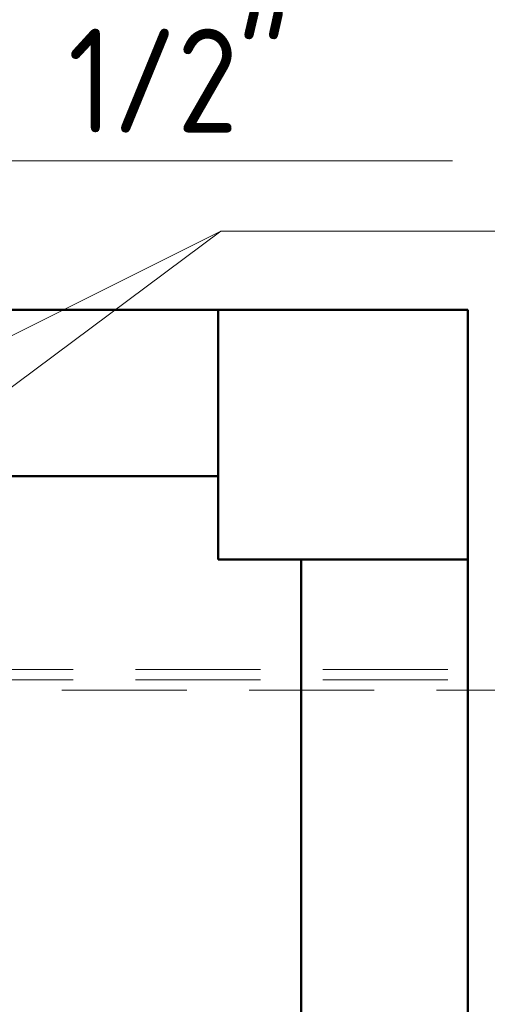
# Model space of a CAD drawing. Header units: millimetres. Extents: x -121 to 87583, y 4737 to 43333.
# Tile 84 of 86: x 49698 to 50260, y 41941 to 43124. Entities that reach past the tile are written whole.
import ezdxf

# ---------------------------------------------------------------- set-up
doc = ezdxf.new("R2010")
doc.units = ezdxf.units.MM
doc.linetypes.add('ADSK_Штриховая_ш3 п1_5', pattern=[225, 150, -75])
for name, color, linetype, lineweight in [('A-COLS-____-MCUT', 52, 'Continuous', 50), ('A-COLS-____-OTLN', 52, 'Continuous', 20), ('A-DETL-____-MBND', 5, 'ADSK_Штриховая_ш3 п1_5', 20), ('A-WALL-____-MCUT', 113, 'Continuous', 50), ('A-WALL-____-OTLN', 113, 'Continuous', 20), ('P-PIPE-____-IDEN', 2, 'Continuous', 20)]:
    doc.layers.add(name, color=color, linetype=linetype, lineweight=lineweight)
doc.styles.add('GOST Common_1', font='GOST_Common.ttf', dxfattribs={"width": 0.9, "height": 125})

# ---------------------------------------------------------------- blocks, each defined once
blk = doc.blocks.new('Прямая форма - 83 new-608743-В_Этаж 01_Водопровод')
at = {"layer": 'A-WALL-____-MCUT', "color": 253}
for p, q in [((8700, 0), (5700, 0)), ((8700, -200), (8700, 0)), ((5700, -200), (8700, -200))]:
    blk.add_line(p, q, dxfattribs=at)
blk = doc.blocks.new('Прямая форма - SW - 005-608744-В_Этаж 01_Водопровод')
blk.add_blockref('Прямая форма - 83 new-608743-В_Этаж 01_Водопровод', (0, 0))
blk = doc.blocks.new('Прямая форма - 83 new-608927-В_Этаж 01_Водопровод')
at = {"layer": 'A-COLS-____-MCUT', "color": 253}
for p, q in [((150, 150), (-150, 150)), ((-150, 150), (-150, -150)), ((150, -150), (150, 150)), ((-150, -150), (150, -150))]:
    blk.add_line(p, q, dxfattribs=at)
blk = doc.blocks.new('Прямая форма - CRE - 002-608928-В_Этаж 01_Водопровод')
blk.add_blockref('Прямая форма - 83 new-608927-В_Этаж 01_Водопровод', (0, 0))
blk = doc.blocks.new('Прямая форма - 83 new-608943-В_Этаж 01_Водопровод')
at = {"layer": 'A-WALL-____-MCUT', "color": 253}
for p, q in [((3800, 0), (0, 0)), ((0, 0), (0, -200)), ((0, -200), (3800, -200))]:
    blk.add_line(p, q, dxfattribs=at)
blk = doc.blocks.new('Прямая форма - SW - 006-608944-В_Этаж 01_Водопровод')
blk.add_blockref('Прямая форма - 83 new-608943-В_Этаж 01_Водопровод', (0, 0))
blk = doc.blocks.new('83 new_ifc_RVT-1-В_Этаж 01_Водопровод')
at = {"layer": 'A-COLS-____-OTLN', "color": 9, "lineweight": 20}
blk.add_blockref('Прямая форма - CRE - 002-608928-В_Этаж 01_Водопровод', (30060.3, 42625.8), dxfattribs=at)
at = {"layer": 'A-WALL-____-OTLN', "color": 9, "lineweight": 20}
blk.add_blockref('Прямая форма - SW - 005-608744-В_Этаж 01_Водопровод', (21210.3, 42775.8), dxfattribs=at)
at = {"layer": 'A-WALL-____-OTLN', "color": 9, "lineweight": 20, "rotation": 270}
blk.add_blockref('Прямая форма - SW - 006-608944-В_Этаж 01_Водопровод', (30210.3, 42475.8), dxfattribs=at)
blk = doc.blocks.new('ADSK_M_Арматура трубопроводов - ADSK_Наименование_Диаметр условный_30-1610245-В_Этаж 01_Водопровод')
at = {"layer": 'P-PIPE-____-IDEN'}
blk.add_line((-15, 0), (15, 0), dxfattribs=at)

msp = doc.modelspace()

# ---------------------------------------------------------------- linework, layer by layer
at = {"layer": 'A-DETL-____-MBND', "color": 150}
for p, q in [((50887.3, 42343.4), (49523.9, 42343.4)), ((50887.3, 42330.9), (49523.9, 42330.9)), ((49523.9, 42318.4), (50887.3, 42318.4))]:
    msp.add_line(p, q, dxfattribs=at)
at = {"layer": 'P-PIPE-____-IDEN'}
for p, q in [((49296.4, 42548.9), (49939.9, 42870.3)), ((49449.6, 42504.9), (49939.9, 42870.3)), ((49939.9, 42870.3), (50295.9, 42870.3)), ((49939.9, 42870.3), (50295.9, 42870.3))]:
    msp.add_line(p, q, dxfattribs=at)

# ---------------------------------------------------------------- block references
at = {"lineweight": 9}
msp.add_blockref('83 new_ifc_RVT-1-В_Этаж 01_Водопровод', (20026.1, 0), dxfattribs=at)
at = {"layer": 'P-PIPE-____-IDEN', "xscale": 49.99999999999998, "yscale": 49.99999999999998, "zscale": 49.99999999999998}
msp.add_blockref('ADSK_M_Арматура трубопроводов - ADSK_Наименование_Диаметр условный_30-1610245-В_Этаж 01_Водопровод', (49467.9, 42954.7), dxfattribs=at)

# ---------------------------------------------------------------- texts
at = {"layer": 'P-PIPE-____-IDEN', "lineweight": 9, "insert": (48904.6, 43113.6), "char_height": 125, "width": 1352.848, "attachment_point": 1, "style": 'GOST Common_1'}
msp.add_mtext('Angle valve 1/2"', dxfattribs=at)

doc.saveas('drawing.dxf')
